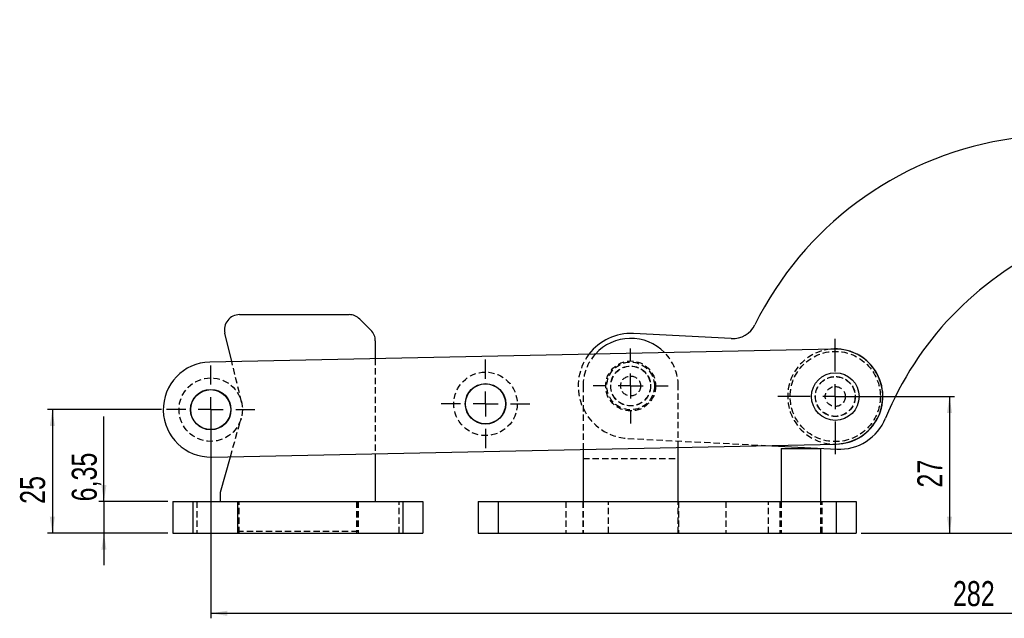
# Model space of a CAD drawing. Extents: x 41 to 474, y 27 to 361.
# Tile 3 of 16: x 41 to 238, y 241 to 361. Entities that reach past the tile are written whole.
import ezdxf

# ---------------------------------------------------------------- set-up
doc = ezdxf.new("R2010")
doc.units = 0
doc.linetypes.add('HIDDEN', pattern=[1.905, 1.27, -0.635])
doc.layers.get('0').update_dxf_attribs({"linetype": 'CONTINUOUS'})
doc.styles.add('SLDTEXTSTYLE0', font='TXT', dxfattribs={"width": 0.75})
doc.dimstyles.new('SLDDIMSTYLE0', dxfattribs={"dimtxt": 5, "dimasz": 3.302, "dimexe": 0, "dimexo": 0.0625, "dimgap": 1.25, "dimtad": 1, "dimdec": 0, "dimrnd": 1e-09, "dimzin": 12, "dimtxsty": 'SLDTEXTSTYLE0', "dimsah": 1, "dimcen": 0.09, "dimazin": 3, "dimtfac": 1, "dimtofl": 0, "dimtmove": 0, "dimatfit": 3, "dimtolj": 1, "dimtzin": 12})
doc.dimstyles.new('SLDDIMSTYLE1', dxfattribs={"dimtxt": 5, "dimasz": 3.302, "dimexe": 0, "dimexo": 0.0625, "dimgap": 1.25, "dimtad": 1, "dimdec": 3, "dimrnd": 1e-09, "dimzin": 12, "dimtxsty": 'SLDTEXTSTYLE0', "dimsah": 1, "dimcen": 0.09, "dimazin": 3, "dimtfac": 1, "dimtdec": 3, "dimtmove": 0, "dimatfit": 3, "dimtolj": 1, "dimtzin": 12})
doc.dimstyles.new('SLDDIMSTYLE2', dxfattribs={"dimtxt": 5, "dimasz": 3.302, "dimexe": 0, "dimexo": 0.0625, "dimgap": 1.25, "dimtad": 1, "dimdec": 0, "dimrnd": 1e-09, "dimzin": 12, "dimtxsty": 'SLDTEXTSTYLE0', "dimsah": 1, "dimcen": 0.09, "dimazin": 3, "dimtfac": 1, "dimtdec": 0, "dimtofl": 0, "dimtmove": 0, "dimatfit": 3, "dimtolj": 1, "dimtzin": 12})

# ---------------------------------------------------------------- blocks, each defined once
blk = doc.blocks.new('_D')
at = {"color": 179, "linetype": 'CONTINUOUS'}
for p, q in [((205.56, 285.78), (228.42, 285.78)), ((227.42, 285.78), (227.42, 258.42)), ((209.71, 258.42), (228.42, 258.42))]:
    blk.add_line(p, q, dxfattribs=at)
for points in [[(227.42, 285.78), (226.91, 282.48), (227.93, 282.48)], [(227.42, 258.42), (227.93, 261.72), (226.91, 261.72)]]:
    blk.add_solid(points, dxfattribs=at)
at = {"color": 179, "linetype": 'CONTINUOUS', "insert": (220.98, 267.57, 0.1), "char_height": 5, "attachment_point": 1, "rotation": 90, "style": 'SLDTEXTSTYLE0'}
blk.add_mtext('27', dxfattribs=at)
blk = doc.blocks.new('_D_1')
at = {"color": 179, "linetype": 'CONTINUOUS'}
for p, q in [((323.61, 361.17), (383.18, 361.17)), ((382.18, 361.17), (382.18, 258.42)), ((209.71, 258.42), (383.18, 258.42))]:
    blk.add_line(p, q, dxfattribs=at)
for points in [[(382.18, 361.17), (381.67, 357.87), (382.68, 357.87)], [(382.18, 258.42), (382.68, 261.72), (381.67, 261.72)]]:
    blk.add_solid(points, dxfattribs=at)
at = {"color": 179, "linetype": 'CONTINUOUS', "insert": (375.73, 297.99, 0.1), "char_height": 5, "attachment_point": 1, "rotation": 90, "style": 'SLDTEXTSTYLE0'}
blk.add_mtext('103', dxfattribs=at)
blk = doc.blocks.new('_D_2')
at = {"color": 179, "linetype": 'CONTINUOUS'}
for p, q in [((361.92, 342.74), (361.92, 241.42)), ((79.58, 282.17), (79.58, 241.42)), ((79.58, 242.42), (361.92, 242.42))]:
    blk.add_line(p, q, dxfattribs=at)
for points in [[(79.58, 242.42), (82.89, 241.91), (82.89, 242.93)], [(361.92, 242.42), (358.62, 242.93), (358.62, 241.91)]]:
    blk.add_solid(points, dxfattribs=at)
at = {"color": 179, "linetype": 'CONTINUOUS', "insert": (228.1, 248.86, 0.1), "char_height": 5, "attachment_point": 1, "style": 'SLDTEXTSTYLE0'}
blk.add_mtext('282', dxfattribs=at)
blk = doc.blocks.new('_D_3')
at = {"color": 179, "linetype": 'CONTINUOUS'}
for p, q in [((58.21, 264.77), (58.21, 281.8)), ((71.02, 264.77), (57.21, 264.77)), ((58.21, 264.77), (58.21, 258.42)), ((71.02, 258.42), (57.21, 258.42)), ((58.21, 258.42), (58.21, 252.07))]:
    blk.add_line(p, q, dxfattribs=at)
for points in [[(58.21, 264.77), (58.72, 268.07), (57.7, 268.07)], [(58.21, 258.42), (57.7, 255.12), (58.72, 255.12)]]:
    blk.add_solid(points, dxfattribs=at)
at = {"color": 179, "linetype": 'CONTINUOUS', "insert": (51.77, 264.8, 0.1), "char_height": 5, "attachment_point": 1, "rotation": 90, "style": 'SLDTEXTSTYLE0'}
blk.add_mtext('6,35', dxfattribs=at)
blk = doc.blocks.new('_D_4')
at = {"color": 179, "linetype": 'CONTINUOUS'}
for p, q in [((69.73, 283.17), (46.89, 283.17)), ((47.89, 283.17), (47.89, 258.42)), ((71.02, 258.42), (46.89, 258.42))]:
    blk.add_line(p, q, dxfattribs=at)
for points in [[(47.89, 283.17), (47.38, 279.87), (48.4, 279.87)], [(47.89, 258.42), (48.4, 261.72), (47.38, 261.72)]]:
    blk.add_solid(points, dxfattribs=at)
at = {"color": 179, "linetype": 'CONTINUOUS', "insert": (41.44, 264.3, 0.1), "char_height": 5, "attachment_point": 1, "rotation": 90, "style": 'SLDTEXTSTYLE0'}
blk.add_mtext('25', dxfattribs=at)
blk = doc.blocks.new('SW_CENTERMARKSYMBOL_0')
at = {"color": 0, "linetype": 'CONTINUOUS'}
for p, q in [((0, 5), (0, 11.525)), ((0, 0), (0, 2.5)), ((-5, 0), (-11.525, 0)), ((0, 0), (-2.5, 0)), ((0, 0), (0, -2.5)), ((0, 0), (2.5, 0)), ((5, 0), (11.525, 0)), ((0, -5), (0, -11.525))]:
    blk.add_line(p, q, dxfattribs=at)
blk = doc.blocks.new('SW_CENTERMARKSYMBOL_1')
at = {"color": 0, "linetype": 'CONTINUOUS'}
for p, q in [((0, 5), (0, 7.5)), ((0, 0), (0, 2.5)), ((-5, 0), (-7.5, 0)), ((0, 0), (-2.5, 0)), ((0, 0), (0, -2.5)), ((0, 0), (2.5, 0)), ((5, 0), (7.5, 0)), ((0, -5), (0, -7.5))]:
    blk.add_line(p, q, dxfattribs=at)
blk = doc.blocks.new('SW_CENTERMARKSYMBOL_2')
at = {"color": 0, "linetype": 'CONTINUOUS'}
for p, q in [((0, 5), (0, 8.85)), ((0, 0), (0, 2.5)), ((-5, 0), (-8.85, 0)), ((0, 0), (-2.5, 0)), ((0, 0), (0, -2.5)), ((0, 0), (2.5, 0)), ((5, 0), (8.85, 0)), ((0, -5), (0, -8.85))]:
    blk.add_line(p, q, dxfattribs=at)
blk = doc.blocks.new('SW_CENTERMARKSYMBOL_3')
at = {"color": 0, "linetype": 'CONTINUOUS'}
for p, q in [((0, 5), (0, 8.85)), ((0, 0), (0, 2.5)), ((-5, 0), (-8.85, 0)), ((0, 0), (-2.5, 0)), ((0, 0), (0, -2.5)), ((0, 0), (2.5, 0)), ((5, 0), (8.85, 0)), ((0, -5), (0, -8.85))]:
    blk.add_line(p, q, dxfattribs=at)

msp = doc.modelspace()

# ---------------------------------------------------------------- linework, layer by layer
at = {"color": 7, "linetype": 'CONTINUOUS'}
for p, q in [((243.5197, 338.0062), (238.1157, 337.0754)), ((85.3362, 302.1676), (107.2781, 302.1676)), ((109.3994, 301.2889), (111.6421, 299.0463)), ((83.7993, 292.7579), (82.4202, 298.4626)), ((183.7538, 297.369), (164.1543, 298.3787)), ((112.5207, 296.9249), (112.5207, 293.3591)), ((204.3587, 295.2813), (79.386, 292.6655)), ((79.7837, 273.6697), (204.7563, 276.2855)), ((190.5905, 275.989), (204.8613, 275.2538)), ((112.5207, 274.3549), (112.5207, 264.7676)), ((154.0891, 275.225), (154.0891, 264.7676)), ((173.1391, 264.7676), (173.1391, 275.6237)), ((193.7454, 275.4176), (193.7454, 264.7676)), ((193.7454, 275.4176), (197.7141, 275.4176)), ((197.7141, 275.4176), (201.6829, 275.4176)), ((201.6829, 264.7676), (201.6829, 275.4176)), ((81.5207, 266.6756), (83.5204, 273.7479)), ((81.5207, 264.7676), (81.5207, 266.6756)), ((72.0207, 264.7676), (72.0207, 258.4176)), ((72.0207, 264.7676), (76.0207, 264.7676)), ((76.0207, 264.7676), (76.0207, 258.4176)), ((76.0207, 264.7676), (118.0207, 264.7676)), ((118.0207, 264.7676), (118.0207, 258.4176)), ((118.0207, 264.7676), (122.0207, 264.7676)), ((122.0207, 264.7676), (122.0207, 258.4176)), ((133.1141, 264.7676), (133.1141, 258.4176)), ((133.1141, 264.7676), (137.1141, 264.7676)), ((137.1141, 264.7676), (137.1141, 258.4176)), ((137.1141, 264.7676), (204.7141, 264.7676)), ((204.7141, 264.7676), (204.7141, 258.4176)), ((204.7141, 264.7676), (208.7141, 264.7676)), ((208.7141, 264.7676), (208.7141, 258.4176)), ((72.0207, 258.4176), (76.0207, 258.4176)), ((76.0207, 258.4176), (118.0207, 258.4176)), ((118.0207, 258.4176), (122.0207, 258.4176)), ((133.1141, 258.4176), (137.1141, 258.4176)), ((137.1141, 258.4176), (204.7141, 258.4176)), ((204.7141, 258.4176), (208.7141, 258.4176))]:
    msp.add_line(p, q, dxfattribs=at)
at = {"color": 7, "linetype": 'HIDDEN'}
for p, q in [((85.757, 284.6597), (83.7993, 292.7579)), ((112.5207, 293.3591), (112.5207, 274.3549)), ((154.0891, 287.8926), (154.0891, 275.225)), ((173.1391, 275.6237), (173.1391, 287.8926)), ((83.5204, 273.7479), (85.6953, 281.4399)), ((163.0739, 277.4065), (190.5905, 275.989)), ((154.0891, 273.4176), (173.1391, 273.4176)), ((76.0207, 264.7676), (76.0207, 258.4176)), ((76.7707, 264.7676), (76.7707, 258.4176)), ((84.9707, 264.7676), (84.9707, 258.4176)), ((85.0207, 258.7676), (85.0207, 264.7676)), ((85.2707, 258.4176), (85.2707, 264.7676)), ((108.7707, 264.7676), (108.7707, 258.4176)), ((109.0207, 264.7676), (109.0207, 258.7676)), ((109.0707, 264.7676), (109.0707, 258.4176)), ((117.2707, 258.4176), (117.2707, 264.7676)), ((118.0207, 264.7676), (118.0207, 258.4176)), ((137.1141, 264.7676), (137.1141, 258.4176)), ((150.6641, 264.7676), (150.6641, 258.4176)), ((154.0641, 264.7676), (154.0641, 258.4176)), ((154.0891, 264.7676), (154.0891, 258.4176)), ((159.1641, 258.4176), (159.1641, 264.7676)), ((173.1391, 258.4176), (173.1391, 264.7676)), ((173.1641, 264.7676), (173.1641, 258.4176)), ((182.6641, 264.7676), (182.6641, 258.4176)), ((191.1641, 258.4176), (191.1641, 264.7676)), ((193.4641, 264.7676), (193.4641, 258.4176)), ((193.7454, 264.7676), (193.7454, 258.4176)), ((201.6829, 258.4176), (201.6829, 264.7676)), ((201.9641, 258.4176), (201.9641, 264.7676)), ((204.7141, 264.7676), (204.7141, 258.4176)), ((109.0207, 258.7676), (85.0207, 258.7676))]:
    msp.add_line(p, q, dxfattribs=at)
for centre, radius in [((204.5575, 285.7834), 9.025), ((163.6141, 287.8926), 5), ((163.6141, 287.8926), 4.7625), ((163.6141, 287.8926), 4), ((163.6141, 287.8926), 3.9688), ((134.5728, 284.3185), 6.35), ((163.6141, 287.8926), 2), ((204.5575, 285.7834), 4), ((204.5575, 285.7834), 3.9688), ((79.5848, 283.1676), 6.35), ((204.5575, 285.7834), 2)]:
    msp.add_circle(centre, radius, dxfattribs=at)
at = {"color": 7, "linetype": 'CONTINUOUS'}
for centre, radius in [((204.5575, 285.7834), 4.7625), ((134.5728, 284.3185), 4.05), ((134.5728, 284.3185), 4), ((79.5848, 283.1676), 4.05), ((79.5848, 283.1676), 4)]:
    msp.add_circle(centre, radius, dxfattribs=at)
for centre, radius, start, end in [((249.4186, 270.0831), 67.9391, 99.576714, 153.733208), ((275.0225, 256.7983), 65.2306, 114.795422, 157.785895), ((85.3362, 299.1676), 3, 90, 193.590493), ((107.2781, 299.1676), 3, 45.000004, 90), ((184.011, 302.3624), 5, 267.051066, 333.733208), ((109.5207, 296.9249), 3, 0, 45.000004), ((163.6141, 287.8926), 10.5, 87.051066, 142.712432), ((163.6141, 287.8926), 9.525, 44.516226, 137.881975), ((204.5575, 285.7834), 9.525, 267.046978, 95.351223), ((204.5575, 285.7834), 9.5, 271.199101, 91.199101), ((79.5848, 283.1676), 9.5, 91.199101, 271.199101), ((205.3758, 285.2406), 10, 267.051066, 337.785895)]:
    msp.add_arc(centre, radius, start, end, dxfattribs=at)
at = {"color": 7, "linetype": 'HIDDEN'}
for centre, radius, start, end in [((163.6141, 287.8926), 10.5, 142.712432, 267.051066), ((163.6141, 287.8926), 9.525, 137.881975, 180), ((163.6141, 287.8926), 9.525, 0, 44.516226), ((204.5575, 285.7834), 9.525, 95.351223, 210.093287), ((204.5575, 285.7834), 9.525, 210.093287, 267.046978)]:
    msp.add_arc(centre, radius, start, end, dxfattribs=at)

# ---------------------------------------------------------------- block references
at = {"color": 179, "linetype": 'CONTINUOUS'}
for name, p in [('SW_CENTERMARKSYMBOL_0', (204.5575, 285.7834)), ('SW_CENTERMARKSYMBOL_1', (163.6141, 287.8926)), ('SW_CENTERMARKSYMBOL_3', (79.5848, 283.1676)), ('SW_CENTERMARKSYMBOL_2', (134.5728, 284.3185))]:
    msp.add_blockref(name, p, dxfattribs=at)

# ---------------------------------------------------------------- dimensions: what is measured, and where the dimension line sits
for base, p1, p2, dimstyle, picture, middle in [((382.1765, 258.4176), (322.6105, 361.1676), (208.7141, 258.4176), 'SLDDIMSTYLE0', '_D_1', (382.1765, 305.5582)), ((227.421, 258.4176), (204.5575, 285.7834), (208.7141, 258.4176), 'SLDDIMSTYLE0', '_D', (227.421, 273.2908)), ((47.8881, 258.4176), (70.7348, 283.1676), (72.0207, 258.4176), 'SLDDIMSTYLE2', '_D_4', (47.8881, 270.0287)), ((58.211, 258.4176), (72.0207, 264.7676), (72.0207, 258.4176), 'SLDDIMSTYLE1', '_D_3', (58.211, 273.2987))]:
    dim = msp.add_linear_dim(base=base, p1=p1, p2=p2, angle=90, dimstyle=dimstyle, dxfattribs=at)
    dim.commit()
    dim.dimension.update_dxf_attribs({"geometry": picture, "text_midpoint": middle, "dimtype": 160})
dim = msp.add_linear_dim(base=(361.9207, 242.4176), p1=(79.5848, 283.1676), p2=(361.9207, 343.7433), dimstyle='SLDDIMSTYLE0', dxfattribs=at)
dim.commit()
dim.dimension.update_dxf_attribs({"geometry": '_D_2', "text_midpoint": (235.6747, 242.4176), "dimtype": 160})

doc.saveas('drawing.dxf')
